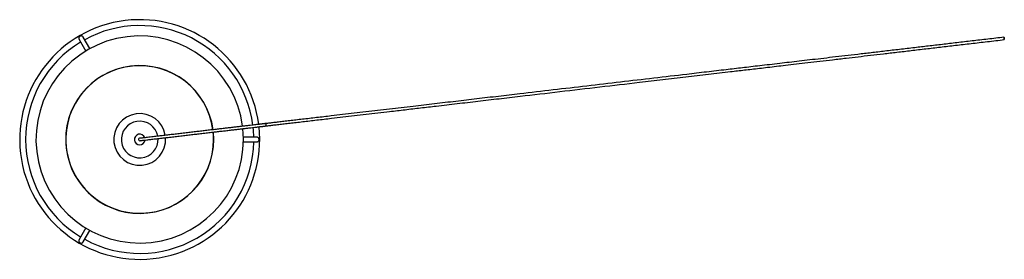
# Paper-space layout '_Top' of a CAD drawing. Header units: millimetres. Extents: x -203 to 1459, y -202 to 203.
import ezdxf

# ---------------------------------------------------------------- set-up
doc = ezdxf.new("R2010")
doc.units = ezdxf.units.MM

psp = doc.layouts.new('_Top')

# ---------------------------------------------------------------- linework, layer by layer
at = {"color": 7, "linetype": 'Continuous', "lineweight": 25}
for p, q in [((-102.2, 168.9), (-90.9, 149.5)), ((-84, 153.5), (-95.2, 172.9)), ((197.4, 4), (175, 4)), ((175, -4), (197.4, -4)), ((-90.9, -149.5), (-102.2, -168.9)), ((-95.2, -172.9), (-84, -153.5))]:
    psp.add_line(p, q, dxfattribs=at)
at = {"color": 8, "linetype": 'Continuous', "lineweight": 25}
psp.add_line((202.5, 0), (201.5, 0), dxfattribs=at)
at = {"color": 7, "linetype": 'Continuous', "lineweight": 25, "flags": 128}
psp.add_lwpolyline([(1458.9, 168.8), (1458.9, 168.9), (1458.8, 169.4), (1458.7, 170), (1458.6, 170.8), (1458.5, 171.5), (1458.5, 172.2), (1458.4, 172.6), (1458.4, 172.7), (1458.5, 172.6), (1458.6, 172.2), (1458.7, 171.5), (1458.8, 170.8), (1458.9, 170), (1458.9, 169.4), (1458.9, 168.9), (1458.9, 168.8)], dxfattribs=at)
at = {"color": 8, "linetype": 'Continuous', "lineweight": 25, "flags": 128}
psp.add_lwpolyline([(124.7, 0), (124.5, 6.6), (124.1, 12.5)], dxfattribs=at)
at = {"color": 7, "linetype": 'Continuous', "lineweight": 25}
for radius, start, end in [(202.5, 7.2436, 6.1113), (192.5, 7.2728, 118.8094), (175, 7.3318, 6.021), (192.5, 121.1906, 238.8094), (124.9, 7.5956, 5.7576), (31, 10.3875, 2.9585), (192.5, 1.1906, 6.0808), (2, 96.6489, 276.677), (192.5, 241.1906, 358.8094)]:
    psp.add_arc((0, 0), radius, start, end, dxfattribs=at)
at = {"color": 8, "linetype": 'Continuous', "lineweight": 25}
for radius, start, end in [(124.7, 7.598, 0), (43.8, 9.2976, 4.0547), (9, 19.6124, 353.5639)]:
    psp.add_arc((0, 0), radius, start, end, dxfattribs=at)
at = {"color": 7, "linetype": 'Continuous', "lineweight": 25}
for points, knots in [([(-101.3, 174.1), (-101.6, 173.8), (-102.3, 173.1), (-102.7, 171.8), (-102.7, 170.5), (-102.5, 169.5), (-102.2, 169.1), (-102.1, 169)], [0, 0, 0, 0, 0.229257, 0.51342, 0.742155, 0.93115, 1, 1, 1, 1]), ([(-95.3, 172.9), (-95.3, 173.1), (-95.6, 173.6), (-96.3, 174.2), (-97.3, 174.8), (-98.4, 175), (-99.5, 175), (-100.5, 174.7), (-101, 174.3), (-101.3, 174.1), (-101.3, 174.1)], [0, 0, 0, 0, 0.07402, 0.21655, 0.372348, 0.560296, 0.744662, 0.861514, 0.979174, 1, 1, 1, 1]), ([(1458.4, 172.7), (1449.3, 171.7), (1431.3, 169.6), (1404.8, 166.5), (1379.3, 163.5), (1354.7, 160.6), (1331, 157.8), (1306.9, 155), (1282.5, 152.2), (1257.9, 149.3), (1234.4, 146.5), (1211.8, 143.9), (1190.2, 141.3), (1169.4, 138.9), (1149.7, 136.6), (1131, 134.4), (1113.2, 132.3), (1096.4, 130.4), (1079.6, 128.4), (1063.1, 126.5), (1046.7, 124.6), (1031.5, 122.8), (1017.2, 121.1), (1003.3, 119.5), (983.2, 117.1), (956.4, 114), (915.7, 109.2), (867.2, 103.5), (811, 97), (754.5, 90.3), (697.8, 83.7), (648.1, 77.9), (605.2, 72.9), (569.2, 68.6), (533.2, 64.4), (497.3, 60.2), (466.7, 56.6), (441.4, 53.7), (421.5, 51.4), (401.5, 49), (381.6, 46.7), (361.9, 44.4), (342.4, 42.1), (325.4, 40.1), (310.7, 38.4), (298.4, 36.9), (286.4, 35.5), (274.8, 34.2), (263.6, 32.9), (253, 31.6), (243.1, 30.5), (234, 29.4), (225.9, 28.5), (218.7, 27.6), (213.9, 27.1), (211.8, 26.8), (211.4, 26.8)], [0, 0, 0, 0, 0.021461, 0.042148, 0.062081, 0.081284, 0.099776, 0.117577, 0.137697, 0.156916, 0.175262, 0.192764, 0.20978, 0.225973, 0.241367, 0.255989, 0.269861, 0.283006, 0.295445, 0.309093, 0.321838, 0.333709, 0.344733, 0.355402, 0.366178, 0.391963, 0.418209, 0.461554, 0.505469, 0.549785, 0.594089, 0.638099, 0.666285, 0.694447, 0.722366, 0.750389, 0.778488, 0.794138, 0.809684, 0.825342, 0.841022, 0.856604, 0.872023, 0.887481, 0.897712, 0.907888, 0.917989, 0.928028, 0.938022, 0.948004, 0.958012, 0.967917, 0.977799, 0.987788, 0.99787, 1, 1, 1, 1]), ([(211.9, 22.8), (212.3, 22.8), (214.4, 23.1), (219.2, 23.6), (226.3, 24.5), (234.5, 25.4), (243.6, 26.5), (253.5, 27.7), (264.1, 28.9), (275.2, 30.2), (286.8, 31.6), (298.8, 33), (311.1, 34.4), (325.8, 36.1), (342.9, 38.1), (362.3, 40.4), (382, 42.7), (401.8, 45), (423.8, 47.6), (447.8, 50.4), (474, 53.5), (503.4, 56.9), (535.6, 60.7), (570.9, 64.8), (606.3, 69), (652.3, 74.3), (709, 81), (776.2, 88.9), (834.1, 95.6), (882.5, 101.3), (921.2, 105.8), (959.4, 110.3), (988.5, 113.7), (1008.8, 116.1), (1020.7, 117.5), (1033, 118.9), (1046, 120.4), (1059.9, 122.1), (1074.6, 123.8), (1090.7, 125.7), (1108.4, 127.7), (1127.7, 130), (1148.1, 132.4), (1169.7, 134.9), (1191.2, 137.4), (1212.5, 139.9), (1233.4, 142.4), (1255.3, 144.9), (1278.2, 147.6), (1302, 150.4), (1326.4, 153.3), (1351.4, 156.2), (1376.8, 159.2), (1403.2, 162.3), (1430.7, 165.5), (1449.4, 167.7), (1458.9, 168.8)], [0, 0, 0, 0, 0.0021296, 0.0122123, 0.0222015, 0.032083, 0.0419885, 0.051996, 0.0619785, 0.0719717, 0.0820108, 0.0921122, 0.1022883, 0.112519, 0.1279438, 0.1433285, 0.1588752, 0.174521, 0.1901455, 0.210475, 0.2309946, 0.25162, 0.2791255, 0.3065563, 0.3342185, 0.3619015, 0.4142111, 0.4668924, 0.5193357, 0.549944, 0.5802293, 0.610049, 0.6392626, 0.6484605, 0.657599, 0.6671528, 0.6773306, 0.6881492, 0.6996263, 0.7117807, 0.7259565, 0.7410038, 0.7569521, 0.7738326, 0.7916782, 0.8073118, 0.8236607, 0.8407469, 0.8585933, 0.8772235, 0.8966625, 0.9157544, 0.9356105, 0.9562539, 0.9777088, 1, 1, 1, 1]), ([(211.1, 26.7), (211.1, 26.7), (211, 26.7), (210.8, 26.7), (210.4, 26.6), (209.9, 26.6), (209.3, 26.5), (208.7, 26.4), (208, 26.4), (207.3, 26.3), (206.6, 26.2), (205.9, 26.1), (205.1, 26), (204.4, 25.9), (203.5, 25.8), (202.6, 25.7), (201.6, 25.6), (199.9, 25.4), (197.4, 25.1), (193.7, 24.7), (189.1, 24.2), (183.7, 23.5), (177.9, 22.8), (171.8, 22.1), (165.8, 21.4), (159, 20.6), (151.8, 19.8), (144.4, 18.9), (136.9, 18), (128.9, 17.1), (120.2, 16.1), (111.5, 15.1), (102.7, 14), (94.1, 13), (85.2, 12), (76, 10.9), (66.7, 9.8), (59.1, 8.9), (53.1, 8.2), (48.8, 7.7), (44.5, 7.2), (40.1, 6.7), (35.1, 6.1), (30, 5.5), (24.9, 4.9), (20.1, 4.4), (15.3, 3.8), (11.1, 3.3), (7.8, 2.9), (5.2, 2.6), (3.1, 2.4), (1.6, 2.2), (0.6, 2.1), (-0.1, 2), (-0.2, 2), (-0.2, 2)], [0, 0, 0, 0, 0.035124, 0.067786, 0.098055, 0.126, 0.151693, 0.174804, 0.195877, 0.214976, 0.232162, 0.247785, 0.261958, 0.276174, 0.290545, 0.30506, 0.319705, 0.334466, 0.371781, 0.40944, 0.447149, 0.484693, 0.52216, 0.548744, 0.575221, 0.601585, 0.627891, 0.648911, 0.669938, 0.690987, 0.71211, 0.733373, 0.751283, 0.769438, 0.787741, 0.806065, 0.824103, 0.841372, 0.849696, 0.857804, 0.865694, 0.873573, 0.882901, 0.893828, 0.902983, 0.912912, 0.923633, 0.935265, 0.943662, 0.952719, 0.96262, 0.970742, 0.979588, 0.989291, 1, 1, 1, 1]), ([(0.2, -2), (0.3, -2), (0.4, -2), (1.3, -1.9), (2.5, -1.7), (4.2, -1.5), (6.1, -1.3), (8.6, -1), (11.6, -0.7), (15.2, -0.2), (18.8, 0.2), (22.6, 0.6), (26.5, 1.1), (30.7, 1.6), (35.6, 2.2), (41.5, 2.8), (49, 3.7), (57.6, 4.7), (66.9, 5.8), (76.2, 6.9), (85.3, 8), (94.1, 9), (103, 10), (112.1, 11.1), (121.2, 12.2), (129.6, 13.2), (137.5, 14.1), (145.4, 15), (153.1, 15.9), (160.5, 16.8), (167, 17.5), (173.5, 18.3), (179.7, 19), (185.4, 19.7), (190.2, 20.3), (194.3, 20.7), (197.6, 21.1), (199.7, 21.4), (201.1, 21.5), (201.9, 21.6), (202.8, 21.7), (203.6, 21.8), (204.5, 21.9), (205.4, 22), (206.3, 22.1), (207.2, 22.2), (208, 22.3), (208.7, 22.4), (209.4, 22.5), (210, 22.6), (210.5, 22.6), (211, 22.7), (211.3, 22.7), (211.5, 22.7), (211.5, 22.7), (211.5, 22.8)], [0, 0, 0, 0, 0.012034, 0.02273, 0.03231, 0.040968, 0.048866, 0.056134, 0.066069, 0.075051, 0.083209, 0.090599, 0.099265, 0.107174, 0.11522, 0.127579, 0.140298, 0.157779, 0.175637, 0.193634, 0.211621, 0.229461, 0.247172, 0.268212, 0.289031, 0.309699, 0.33028, 0.350824, 0.376513, 0.402267, 0.428108, 0.45401, 0.488605, 0.523396, 0.558236, 0.592676, 0.625577, 0.656548, 0.667604, 0.678347, 0.689881, 0.702958, 0.717624, 0.733928, 0.751925, 0.771672, 0.7909, 0.811624, 0.833889, 0.857742, 0.883227, 0.90989, 0.938213, 0.968237, 1, 1, 1, 1]), ([(211.5, 22.8), (211.8, 22.8), (212.2, 22.9), (212.8, 23.3), (213, 23.7), (213.2, 24), (213.3, 24.3), (213.3, 24.6), (213.3, 24.9), (213.2, 25.3), (213.1, 25.7), (212.8, 26.1), (212.4, 26.4), (211.8, 26.7), (211.4, 26.7), (211.1, 26.7)], [0, 0, 0, 0, 0.166498, 0.300863, 0.355199, 0.400114, 0.435828, 0.46896, 0.510964, 0.562465, 0.622843, 0.690641, 0.763887, 0.840667, 1, 1, 1, 1]), ([(201.5, 0), (201.5, 0.2), (201.4, 0.8), (201.1, 1.7), (200.4, 2.8), (199.3, 3.6), (198.2, 4), (197.6, 4), (197.4, 4)], [0, 0, 0, 0, 0.09052, 0.245792, 0.485295, 0.73143, 0.904402, 1, 1, 1, 1]), ([(197.4, -4), (197.6, -4), (198.2, -4), (199.1, -3.7), (200.1, -3.1), (200.8, -2.2), (201.3, -1.2), (201.5, -0.5), (201.5, -0.1), (201.5, 0)], [0, 0, 0, 0, 0.094542, 0.252529, 0.427113, 0.63863, 0.832899, 0.961029, 1, 1, 1, 1]), ([(-102.1, -168.9), (-102.3, -169.2), (-102.6, -169.8), (-102.8, -171), (-102.6, -172.2), (-102.1, -173.3), (-101.4, -174.1), (-100.6, -174.6), (-99.8, -174.9), (-98.6, -175.1), (-97.4, -174.8), (-96.2, -174.2), (-95.5, -173.5), (-95.3, -173), (-95.3, -172.9)], [0, 0, 0, 0, 0.069796, 0.149956, 0.262695, 0.377298, 0.449398, 0.509308, 0.569229, 0.660236, 0.787254, 0.888275, 0.972216, 1, 1, 1, 1])]:
    psp.add_open_spline(points, degree=3, knots=knots, dxfattribs=at)

doc.saveas('drawing.dxf')
